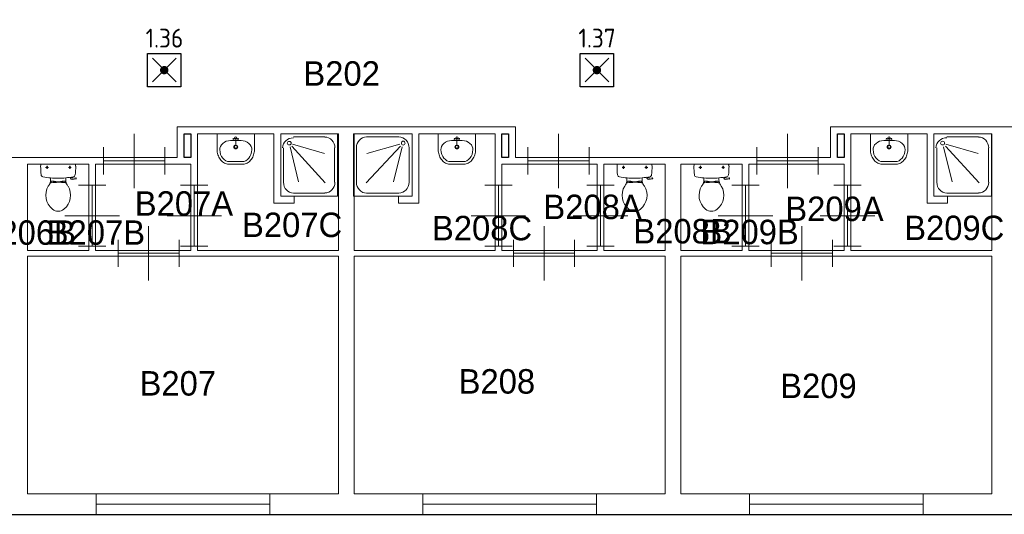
# Model space of a CAD drawing. Header units: millimetres. Extents: x 0 to 594, y 0 to 420.
# Tile 2 of 16: x 100 to 194, y 90 to 137. Entities that reach past the tile are written whole.
import ezdxf
from ezdxf.enums import TextEntityAlignment as Align

# ---------------------------------------------------------------- set-up
doc = ezdxf.new("R2010")
doc.units = ezdxf.units.MM
doc.header["$LTSCALE"] = 100
for name, color, linetype in [('BINNENMUUR', 7, 'Continuous'), ('BOUWKUNDE', 7, 'Continuous'), ('BUITENMUUR', 7, 'Continuous'), ('EL6350--Noodverlichting', 3, 'Continuous'), ('SANITAIR', 7, 'Continuous')]:
    doc.layers.add(name, color=color, linetype=linetype)
doc.layers.add('LABEL', color=7, linetype='Continuous', lineweight=0)
doc.styles.add('dgn175', font='dgn175.shx')
doc.styles.add('ISO18', font='ISO.shx', dxfattribs={"width": 0.9, "height": 1.8})

# ---------------------------------------------------------------- blocks, each defined once
blk = doc.blocks.new('22314')
at = {"layer": 'SANITAIR', "color": 7, "linetype": 'Continuous', "lineweight": 0}
for p, q in [((0.188, -0.046), (0.647, -0.046)), ((0.042, -0.713), (0.042, -0.207)), ((0.139, -0.192), (0.264, -0.708)), ((0.655, -0.721), (0.166, -0.183)), ((0.175, -0.153), (0.643, -0.291)), ((0.793, -0.207), (0.793, -0.713)), ((0.647, -0.874), (0.188, -0.874))]:
    blk.add_line(p, q, dxfattribs=at)
at = {"layer": 'SANITAIR', "color": 7, "linetype": 'Continuous', "lineweight": 0, "flags": 128}
blk.add_lwpolyline([(0.835, 0), (0, 0), (0, -0.92), (0.835, -0.92), (0.835, 0)], close=True, dxfattribs=at)
at = {"layer": 'SANITAIR', "color": 7, "linetype": 'Continuous', "lineweight": 0}
for centre, major_axis, ratio, start_param, end_param in [((0.188, -0.208), (-0.161, 0), 0.913112, 4.712389, 6.283185), ((0.648, -0.208), (0, -0.158), 0.943746, 1.570796, 3.141593), ((0.188, -0.714), (0, -0.161), 0.907611, 4.712389, 6.283185), ((0.648, -0.714), (0, -0.158), 0.943746, 0, 1.570796)]:
    blk.add_ellipse(centre, major_axis=major_axis, ratio=ratio, start_param=start_param, end_param=end_param, dxfattribs=at)
blk.add_ellipse((0.126, -0.139), major_axis=(-0.0289, 0), ratio=0.913112, dxfattribs=at)
blk = doc.blocks.new('22323')
at = {"layer": 'SANITAIR', "color": 7, "linetype": 'Continuous', "lineweight": 0}
for p, q in [((0.19, -0.046), (0.654, -0.046)), ((0.042, -0.713), (0.042, -0.207)), ((0.14, -0.192), (0.267, -0.708)), ((0.662, -0.721), (0.168, -0.183)), ((0.176, -0.153), (0.65, -0.291)), ((0.802, -0.207), (0.802, -0.713)), ((0.654, -0.874), (0.19, -0.874))]:
    blk.add_line(p, q, dxfattribs=at)
at = {"layer": 'SANITAIR', "color": 7, "linetype": 'Continuous', "lineweight": 0, "flags": 128}
blk.add_lwpolyline([(0.844, 0), (0, 0), (0, -0.92), (0.844, -0.92), (0.844, 0)], close=True, dxfattribs=at)
at = {"layer": 'SANITAIR', "color": 7, "linetype": 'Continuous', "lineweight": 0}
for centre, major_axis, ratio, start_param, end_param in [((0.19, -0.208), (-0.161, 0), 0.922328, 4.712389, 6.283185), ((0.654, -0.208), (0, -0.158), 0.949786, 1.570796, 3.141593), ((0.19, -0.714), (0, -0.161), 0.91739, 4.712389, 6.283185), ((0.654, -0.714), (0, -0.158), 0.949786, 0, 1.570796)]:
    blk.add_ellipse(centre, major_axis=major_axis, ratio=ratio, start_param=start_param, end_param=end_param, dxfattribs=at)
blk.add_ellipse((0.127, -0.139), major_axis=(-0.0289, 0), ratio=0.922328, dxfattribs=at)
blk = doc.blocks.new('22013')
at = {"layer": 'SANITAIR', "color": 7, "linetype": 'Continuous', "lineweight": 0}
for p, q in [((0.248, 0), (-0.248, 0)), ((-0.143, -0.045), (-0.184, -0.045)), ((-0.163, -0.066), (-0.163, -0.024)), ((0.193, -0.045), (0.152, -0.045)), ((0.173, -0.065), (0.173, -0.025)), ((-0.111, -0.2), (-0.111, -0.23)), ((-0.101, -0.25), (-0.057, -0.25)), ((-0.101, -0.271), (-0.101, -0.25)), ((-0.067, -0.25), (-0.067, -0.268)), ((-0.057, -0.25), (-0.057, -0.267)), ((-0.057, -0.255), (-0.035, -0.255)), ((-0.035, -0.255), (-0.035, -0.26)), ((-0.035, -0.26), (0.035, -0.26)), ((0.057, -0.255), (0.035, -0.255)), ((0.035, -0.255), (0.035, -0.26)), ((0.101, -0.25), (0.057, -0.25)), ((0.057, -0.25), (0.057, -0.266)), ((0.067, -0.25), (0.067, -0.267)), ((0.101, -0.27), (0.101, -0.25)), ((0.111, -0.23), (0.111, -0.2)), ((0.178, -0.192), (0.183, -0.206)), ((0.181, -0.202), (0.21, -0.196)), ((0.211, -0.197), (0.208, -0.187)), ((0.262, -0.216), (0.21, -0.224)), ((0.222, -0.205), (0.259, -0.2)), ((0.264, -0.204), (0.266, -0.21))]:
    blk.add_line(p, q, dxfattribs=at)
for centre in [(-0.163, -0.045), (0.173, -0.045)]:
    blk.add_circle(centre, 0.012, dxfattribs=at)
for centre, radius, start, end in [((-0.214, -0.027), 0.0434, 141.7698, 181.0192), ((0.893, -0.028), 1.15, 180, 186.3309), ((0.214, -0.027), 0.0434, 358.9808, 38.2302), ((-0.892, -0.028), 1.15, 353.6509, 0), ((-0.217, -0.151), 0.034, 186.3309, 259.2904), ((0, 0.995), 1.2, 259.2904, 264.6981), ((-0.24, -0.231), 0.129, 326.1571, 0), ((-0.1, -0.292), 0.02, 96.9358, 142.58), ((0, 0.992), 1.197, 264.6981, 275.3019), ((0.009, -1.191), 0.926, 84.3005, 96.9358), ((0.099, -0.29), 0.02, 37.7817, 84.3005), ((0, 0.995), 1.2, 275.3019, 280.7271), ((0.24, -0.231), 0.129, 180, 213.8429), ((0.207, -0.2), 0.025, 195.9272, 278.4779), ((0.221, -0.195), 0.01, 191.8886, 277.2238), ((0.217, -0.151), 0.0335, 280.7271, 353.6509), ((0.26, -0.205), 0.005, 15.7398, 97.2238), ((0.262, -0.212), 0.005, 278.4779, 15.7398), ((0.081, -0.456), 0.263, 148.9077, 230.8792), ((0.241, -0.553), 0.45, 146.1571, 148.9077), ((-0.08, -0.456), 0.263, 309.1208, 31.0923), ((-0.241, -0.553), 0.45, 31.0923, 33.8429), ((0, -0.555), 0.135, 230.8792, 309.1208)]:
    blk.add_arc(centre, radius, start, end, dxfattribs=at)
blk = doc.blocks.new('22014')
at = {"layer": 'SANITAIR', "color": 7, "linetype": 'Continuous', "lineweight": 0}
for p, q in [((0.248, 0), (-0.248, 0)), ((-0.143, -0.045), (-0.184, -0.045)), ((-0.163, -0.066), (-0.163, -0.024)), ((0.193, -0.045), (0.152, -0.045)), ((0.173, -0.065), (0.173, -0.025)), ((-0.111, -0.2), (-0.111, -0.23)), ((-0.101, -0.25), (-0.057, -0.25)), ((-0.101, -0.271), (-0.101, -0.25)), ((-0.067, -0.25), (-0.067, -0.268)), ((-0.057, -0.25), (-0.057, -0.267)), ((-0.057, -0.255), (-0.035, -0.255)), ((-0.035, -0.255), (-0.035, -0.26)), ((-0.035, -0.26), (0.035, -0.26)), ((0.057, -0.255), (0.035, -0.255)), ((0.035, -0.255), (0.035, -0.26)), ((0.101, -0.25), (0.057, -0.25)), ((0.057, -0.25), (0.057, -0.266)), ((0.067, -0.25), (0.067, -0.267)), ((0.101, -0.27), (0.101, -0.25)), ((0.111, -0.23), (0.111, -0.2)), ((0.178, -0.192), (0.183, -0.206)), ((0.181, -0.202), (0.21, -0.196)), ((0.211, -0.197), (0.208, -0.187)), ((0.262, -0.216), (0.21, -0.224)), ((0.222, -0.205), (0.259, -0.2)), ((0.264, -0.204), (0.266, -0.21))]:
    blk.add_line(p, q, dxfattribs=at)
for centre in [(-0.163, -0.045), (0.173, -0.045)]:
    blk.add_circle(centre, 0.012, dxfattribs=at)
for centre, radius, start, end in [((-0.214, -0.027), 0.0434, 141.7698, 181.0192), ((0.893, -0.028), 1.15, 180, 186.3309), ((0.214, -0.027), 0.0434, 358.9808, 38.2302), ((-0.892, -0.028), 1.15, 353.6509, 0), ((-0.217, -0.151), 0.034, 186.3309, 259.2904), ((0, 0.995), 1.2, 259.2904, 264.6981), ((-0.24, -0.231), 0.129, 326.1571, 0), ((-0.1, -0.292), 0.02, 96.9358, 142.58), ((0, 0.992), 1.197, 264.6981, 275.3019), ((0.009, -1.191), 0.926, 84.3005, 96.9358), ((0.099, -0.29), 0.02, 37.7817, 84.3005), ((0, 0.995), 1.2, 275.3019, 280.7271), ((0.24, -0.231), 0.129, 180, 213.8429), ((0.207, -0.2), 0.025, 195.9272, 278.4779), ((0.221, -0.195), 0.01, 191.8886, 277.2238), ((0.217, -0.151), 0.0335, 280.7271, 353.6509), ((0.26, -0.205), 0.005, 15.7398, 97.2238), ((0.262, -0.212), 0.005, 278.4779, 15.7398), ((0.081, -0.456), 0.263, 148.9077, 230.8792), ((0.241, -0.553), 0.45, 146.1571, 148.9077), ((-0.08, -0.456), 0.263, 309.1208, 31.0923), ((-0.241, -0.553), 0.45, 31.0923, 33.8429), ((0, -0.555), 0.135, 230.8792, 309.1208)]:
    blk.add_arc(centre, radius, start, end, dxfattribs=at)
blk = doc.blocks.new('2216')
at = {"layer": 'SANITAIR', "color": 7, "linetype": 'Continuous', "lineweight": 0}
for p, q in [((-0.079, -0.1), (0.079, -0.1)), ((0, -0.065), (-0.045, -0.082)), ((-0.037, -0.064), (-0.029, -0.089)), ((0, -0.065), (0.045, -0.082)), ((0, -0.065), (0, -0.153)), ((0.037, -0.064), (0.029, -0.089)), ((0.091, -0.41), (-0.091, -0.41))]:
    blk.add_line(p, q, dxfattribs=at)
at = {"layer": 'SANITAIR', "color": 7, "linetype": 'Continuous', "lineweight": 0, "flags": 128}
blk.add_lwpolyline([(-0.275, 0), (-0.275, -0.235), (-0.275, -0.235), (-0.274, -0.255), (-0.271, -0.274), (-0.268, -0.292), (-0.263, -0.31), (-0.256, -0.328), (-0.249, -0.345), (-0.24, -0.361), (-0.23, -0.376), (-0.219, -0.389), (-0.207, -0.402), (-0.195, -0.413), (-0.181, -0.423), (-0.167, -0.432), (-0.153, -0.439), (-0.138, -0.444), (-0.122, -0.448), (-0.107, -0.45), (-0.091, -0.45), (-0.091, -0.45), (0.091, -0.45), (0.091, -0.45), (0.107, -0.45), (0.122, -0.448), (0.138, -0.444), (0.153, -0.439), (0.167, -0.432), (0.181, -0.423), (0.195, -0.413), (0.207, -0.402), (0.219, -0.389), (0.23, -0.376), (0.24, -0.361), (0.249, -0.345), (0.256, -0.328), (0.263, -0.31), (0.268, -0.292), (0.271, -0.274), (0.274, -0.255), (0.275, -0.235), (0.275, -0.235), (0.275, 0), (-0.275, 0)], close=True, dxfattribs=at)
at = {"layer": 'SANITAIR', "color": 7, "linetype": 'Continuous', "lineweight": 0}
for centre, radius in [((0, -0.065), 0.0175), ((0, -0.195), 0.03), ((0, -0.195), 0.02)]:
    blk.add_circle(centre, radius, dxfattribs=at)
for centre, major_axis, ratio, start_param, end_param in [((-0.096, -0.21), (0.136, 0.04), 0.751905, 1.224555, 2.997882), ((0.096, -0.21), (-0.136, 0.04), 0.751905, 3.285304, 5.05863), ((-0.096, -0.23), (-0.002, 0.18), 0.771034, 1.586336, 3.157127), ((0.096, -0.23), (-0.002, -0.18), 0.771034, 6.267651, 7.838442)]:
    blk.add_ellipse(centre, major_axis=major_axis, ratio=ratio, start_param=start_param, end_param=end_param, dxfattribs=at)
blk = doc.blocks.new('22115')
at = {"layer": 'SANITAIR', "color": 7, "linetype": 'Continuous', "lineweight": 0}
for p, q in [((-0.079, -0.1), (0.079, -0.1)), ((0, -0.065), (-0.045, -0.082)), ((-0.037, -0.064), (-0.029, -0.089)), ((0, -0.065), (0.045, -0.082)), ((0, -0.065), (0, -0.153)), ((0.037, -0.064), (0.029, -0.089)), ((0.091, -0.41), (-0.091, -0.41))]:
    blk.add_line(p, q, dxfattribs=at)
at = {"layer": 'SANITAIR', "color": 7, "linetype": 'Continuous', "lineweight": 0, "flags": 128}
blk.add_lwpolyline([(-0.275, 0), (-0.275, -0.235), (-0.275, -0.235), (-0.274, -0.255), (-0.271, -0.274), (-0.268, -0.292), (-0.263, -0.31), (-0.256, -0.328), (-0.249, -0.345), (-0.24, -0.361), (-0.23, -0.376), (-0.219, -0.389), (-0.207, -0.402), (-0.195, -0.413), (-0.181, -0.423), (-0.167, -0.432), (-0.153, -0.439), (-0.138, -0.444), (-0.122, -0.448), (-0.107, -0.45), (-0.091, -0.45), (-0.091, -0.45), (0.091, -0.45), (0.091, -0.45), (0.107, -0.45), (0.122, -0.448), (0.138, -0.444), (0.153, -0.439), (0.167, -0.432), (0.181, -0.423), (0.195, -0.413), (0.207, -0.402), (0.219, -0.389), (0.23, -0.376), (0.24, -0.361), (0.249, -0.345), (0.256, -0.328), (0.263, -0.31), (0.268, -0.292), (0.271, -0.274), (0.274, -0.255), (0.275, -0.235), (0.275, -0.235), (0.275, 0), (-0.275, 0)], close=True, dxfattribs=at)
at = {"layer": 'SANITAIR', "color": 7, "linetype": 'Continuous', "lineweight": 0}
for centre, radius in [((0, -0.065), 0.0175), ((0, -0.195), 0.03), ((0, -0.195), 0.02)]:
    blk.add_circle(centre, radius, dxfattribs=at)
for centre, major_axis, ratio, start_param, end_param in [((-0.096, -0.21), (0.136, 0.04), 0.751905, 1.224555, 2.997882), ((0.096, -0.21), (-0.136, 0.04), 0.751905, 3.285304, 5.05863), ((-0.096, -0.23), (-0.002, 0.18), 0.771034, 1.586336, 3.157127), ((0.096, -0.23), (-0.002, -0.18), 0.771034, 6.267651, 7.838442)]:
    blk.add_ellipse(centre, major_axis=major_axis, ratio=ratio, start_param=start_param, end_param=end_param, dxfattribs=at)
blk = doc.blocks.new('22045')
at = {"layer": 'SANITAIR', "color": 7, "linetype": 'Continuous', "lineweight": 0}
for p, q in [((0.248, 0), (-0.248, 0)), ((-0.143, -0.045), (-0.184, -0.045)), ((-0.163, -0.066), (-0.163, -0.024)), ((0.193, -0.045), (0.152, -0.045)), ((0.173, -0.065), (0.173, -0.025)), ((-0.111, -0.2), (-0.111, -0.23)), ((-0.101, -0.25), (-0.057, -0.25)), ((-0.101, -0.271), (-0.101, -0.25)), ((-0.067, -0.25), (-0.067, -0.268)), ((-0.057, -0.25), (-0.057, -0.267)), ((-0.057, -0.255), (-0.035, -0.255)), ((-0.035, -0.255), (-0.035, -0.26)), ((-0.035, -0.26), (0.035, -0.26)), ((0.057, -0.255), (0.035, -0.255)), ((0.035, -0.255), (0.035, -0.26)), ((0.101, -0.25), (0.057, -0.25)), ((0.057, -0.25), (0.057, -0.266)), ((0.067, -0.25), (0.067, -0.267)), ((0.101, -0.27), (0.101, -0.25)), ((0.111, -0.23), (0.111, -0.2)), ((0.178, -0.192), (0.183, -0.206)), ((0.181, -0.202), (0.21, -0.196)), ((0.211, -0.197), (0.208, -0.187)), ((0.262, -0.216), (0.21, -0.224)), ((0.222, -0.205), (0.259, -0.2)), ((0.264, -0.204), (0.266, -0.21))]:
    blk.add_line(p, q, dxfattribs=at)
for centre in [(-0.163, -0.045), (0.173, -0.045)]:
    blk.add_circle(centre, 0.012, dxfattribs=at)
for centre, radius, start, end in [((-0.214, -0.027), 0.0434, 141.7698, 181.0192), ((0.893, -0.028), 1.15, 180, 186.3309), ((0.214, -0.027), 0.0434, 358.9808, 38.2302), ((-0.892, -0.028), 1.15, 353.6509, 0), ((-0.217, -0.151), 0.034, 186.3309, 259.2904), ((0, 0.995), 1.2, 259.2904, 264.6981), ((-0.24, -0.231), 0.129, 326.1571, 0), ((-0.1, -0.292), 0.02, 96.9358, 142.58), ((0, 0.992), 1.197, 264.6981, 275.3019), ((0.009, -1.191), 0.926, 84.3005, 96.9358), ((0.099, -0.29), 0.02, 37.7817, 84.3005), ((0, 0.995), 1.2, 275.3019, 280.7271), ((0.24, -0.231), 0.129, 180, 213.8429), ((0.207, -0.2), 0.025, 195.9272, 278.4779), ((0.221, -0.195), 0.01, 191.8886, 277.2238), ((0.217, -0.151), 0.0335, 280.7271, 353.6509), ((0.26, -0.205), 0.005, 15.7398, 97.2238), ((0.262, -0.212), 0.005, 278.4779, 15.7398), ((0.081, -0.456), 0.263, 148.9077, 230.8792), ((0.241, -0.553), 0.45, 146.1571, 148.9077), ((-0.08, -0.456), 0.263, 309.1208, 31.0923), ((-0.241, -0.553), 0.45, 31.0923, 33.8429), ((0, -0.555), 0.135, 230.8792, 309.1208)]:
    blk.add_arc(centre, radius, start, end, dxfattribs=at)
blk = doc.blocks.new('22138')
at = {"layer": 'SANITAIR', "color": 7, "linetype": 'Continuous', "lineweight": 0}
for p, q in [((-0.079, -0.1), (0.079, -0.1)), ((0, -0.065), (-0.045, -0.082)), ((-0.037, -0.064), (-0.029, -0.089)), ((0, -0.065), (0.045, -0.082)), ((0, -0.065), (0, -0.153)), ((0.037, -0.064), (0.029, -0.089)), ((0.091, -0.41), (-0.091, -0.41))]:
    blk.add_line(p, q, dxfattribs=at)
at = {"layer": 'SANITAIR', "color": 7, "linetype": 'Continuous', "lineweight": 0, "flags": 128}
blk.add_lwpolyline([(-0.275, 0), (-0.275, -0.235), (-0.275, -0.235), (-0.274, -0.255), (-0.271, -0.274), (-0.268, -0.292), (-0.263, -0.31), (-0.256, -0.328), (-0.249, -0.345), (-0.24, -0.361), (-0.23, -0.376), (-0.219, -0.389), (-0.207, -0.402), (-0.195, -0.413), (-0.181, -0.423), (-0.167, -0.432), (-0.153, -0.439), (-0.138, -0.444), (-0.122, -0.448), (-0.107, -0.45), (-0.091, -0.45), (-0.091, -0.45), (0.091, -0.45), (0.091, -0.45), (0.107, -0.45), (0.122, -0.448), (0.138, -0.444), (0.153, -0.439), (0.167, -0.432), (0.181, -0.423), (0.195, -0.413), (0.207, -0.402), (0.219, -0.389), (0.23, -0.376), (0.24, -0.361), (0.249, -0.345), (0.256, -0.328), (0.263, -0.31), (0.268, -0.292), (0.271, -0.274), (0.274, -0.255), (0.275, -0.235), (0.275, -0.235), (0.275, 0), (-0.275, 0)], close=True, dxfattribs=at)
at = {"layer": 'SANITAIR', "color": 7, "linetype": 'Continuous', "lineweight": 0}
for centre, radius in [((0, -0.065), 0.0175), ((0, -0.195), 0.03), ((0, -0.195), 0.02)]:
    blk.add_circle(centre, radius, dxfattribs=at)
for centre, major_axis, ratio, start_param, end_param in [((-0.096, -0.21), (0.136, 0.04), 0.751905, 1.224555, 2.997882), ((0.096, -0.21), (-0.136, 0.04), 0.751905, 3.285304, 5.05863), ((-0.096, -0.23), (-0.002, 0.18), 0.771034, 1.586336, 3.157127), ((0.096, -0.23), (-0.002, -0.18), 0.771034, 6.267651, 7.838442)]:
    blk.add_ellipse(centre, major_axis=major_axis, ratio=ratio, start_param=start_param, end_param=end_param, dxfattribs=at)
blk = doc.blocks.new('20430')
at = {"layer": 'BOUWKUNDE', "color": 7, "linetype": 'Continuous', "lineweight": 0}
for p, q in [((0, -0.15), (0, 0.15)), ((2.55, -0.15), (2.55, 0.15)), ((0, 0), (2.55, 0))]:
    blk.add_line(p, q, dxfattribs=at)
blk = doc.blocks.new('20439')
at = {"layer": 'BOUWKUNDE', "color": 7, "linetype": 'Continuous', "lineweight": 0}
for p, q in [((-2.55, 0.15), (-2.55, -0.15)), ((0, 0.15), (0, -0.15)), ((0, 0), (-2.55, 0))]:
    blk.add_line(p, q, dxfattribs=at)
blk = doc.blocks.new('20440')
at = {"layer": 'BOUWKUNDE', "color": 7, "linetype": 'Continuous', "lineweight": 0}
for p, q in [((-2.55, 0.15), (-2.55, -0.15)), ((0, 0.15), (0, -0.15)), ((0, 0), (-2.55, 0))]:
    blk.add_line(p, q, dxfattribs=at)
blk = doc.blocks.new('20282')
at = {"layer": 'BOUWKUNDE', "color": 7, "linetype": 'Continuous', "lineweight": 0}
for p, q in [((-0.2, 0), (0.2, 0)), ((0, 0), (0, -0.9)), ((-0.4, -0.45), (0, -0.45)), ((0, -0.45), (0.4, -0.45)), ((-0.2, -0.9), (0.2, -0.9))]:
    blk.add_line(p, q, dxfattribs=at)
blk = doc.blocks.new('202134')
at = {"layer": 'BOUWKUNDE', "color": 7, "linetype": 'Continuous', "lineweight": 0}
for p, q in [((0.45, 0), (0.45, 0.4)), ((0, -0.2), (0, 0.2)), ((0.9, -0.2), (0.9, 0.2)), ((0, 0), (0.9, 0)), ((0.45, -0.4), (0.45, 0))]:
    blk.add_line(p, q, dxfattribs=at)
blk = doc.blocks.new('202153')
at = {"layer": 'BOUWKUNDE', "color": 7, "linetype": 'Continuous', "lineweight": 0}
for p, q in [((-0.2, 0), (0.2, 0)), ((0, 0), (0, -0.9)), ((-0.4, -0.45), (0, -0.45)), ((0, -0.45), (0.4, -0.45)), ((-0.2, -0.9), (0.2, -0.9))]:
    blk.add_line(p, q, dxfattribs=at)
blk = doc.blocks.new('202163')
at = {"layer": 'BOUWKUNDE', "color": 7, "linetype": 'Continuous', "lineweight": 0}
for p, q in [((0.45, 0), (0.45, 0.4)), ((0, -0.2), (0, 0.2)), ((0.9, -0.2), (0.9, 0.2)), ((0, 0), (0.9, 0)), ((0.45, -0.4), (0.45, 0))]:
    blk.add_line(p, q, dxfattribs=at)
blk = doc.blocks.new('202164')
at = {"layer": 'BOUWKUNDE', "color": 7, "linetype": 'Continuous', "lineweight": 0}
for p, q in [((-0.2, 0), (0.2, 0)), ((0, 0), (0, -0.9)), ((-0.4, -0.45), (0, -0.45)), ((0, -0.45), (0.4, -0.45)), ((-0.2, -0.9), (0.2, -0.9))]:
    blk.add_line(p, q, dxfattribs=at)
blk = doc.blocks.new('202165')
at = {"layer": 'BOUWKUNDE', "color": 7, "linetype": 'Continuous', "lineweight": 0}
for p, q in [((0.45, 0), (0.45, 0.4)), ((0, -0.2), (0, 0.2)), ((0.9, -0.2), (0.9, 0.2)), ((0, 0), (0.9, 0)), ((0.45, -0.4), (0.45, 0))]:
    blk.add_line(p, q, dxfattribs=at)
blk = doc.blocks.new('202166')
at = {"layer": 'BOUWKUNDE', "color": 7, "linetype": 'Continuous', "lineweight": 0}
for p, q in [((0.45, 0), (0.45, 0.4)), ((0, -0.2), (0, 0.2)), ((0.9, -0.2), (0.9, 0.2)), ((0, 0), (0.9, 0)), ((0.45, -0.4), (0.45, 0))]:
    blk.add_line(p, q, dxfattribs=at)
blk = doc.blocks.new('202170')
at = {"layer": 'BOUWKUNDE', "color": 7, "linetype": 'Continuous', "lineweight": 0}
for p, q in [((-0.2, 0), (0.2, 0)), ((0, 0), (0, -0.9)), ((-0.4, -0.45), (0, -0.45)), ((0, -0.45), (0.4, -0.45)), ((-0.2, -0.9), (0.2, -0.9))]:
    blk.add_line(p, q, dxfattribs=at)
blk = doc.blocks.new('202211')
at = {"layer": 'BOUWKUNDE', "color": 7, "linetype": 'Continuous', "lineweight": 0}
for p, q in [((-0.2, 0), (0.2, 0)), ((0, 0), (0, -0.9)), ((-0.4, -0.45), (0, -0.45)), ((0, -0.45), (0.4, -0.45)), ((-0.2, -0.9), (0.2, -0.9))]:
    blk.add_line(p, q, dxfattribs=at)
blk = doc.blocks.new('202212')
at = {"layer": 'BOUWKUNDE', "color": 7, "linetype": 'Continuous', "lineweight": 0}
for p, q in [((-0.2, 0), (0.2, 0)), ((0, 0), (0, -0.9)), ((-0.4, -0.45), (0, -0.45)), ((0, -0.45), (0.4, -0.45)), ((-0.2, -0.9), (0.2, -0.9))]:
    blk.add_line(p, q, dxfattribs=at)
blk = doc.blocks.new('202213')
at = {"layer": 'BOUWKUNDE', "color": 7, "linetype": 'Continuous', "lineweight": 0}
for p, q in [((0.45, 0), (0.45, 0.4)), ((0, -0.2), (0, 0.2)), ((0.9, -0.2), (0.9, 0.2)), ((0, 0), (0.9, 0)), ((0.45, -0.4), (0.45, 0))]:
    blk.add_line(p, q, dxfattribs=at)
blk = doc.blocks.new('202214')
at = {"layer": 'BOUWKUNDE', "color": 7, "linetype": 'Continuous', "lineweight": 0}
for p, q in [((0.45, 0), (0.45, 0.4)), ((0, -0.2), (0, 0.2)), ((0.9, -0.2), (0.9, 0.2)), ((0, 0), (0.9, 0)), ((0.45, -0.4), (0.45, 0))]:
    blk.add_line(p, q, dxfattribs=at)
blk = doc.blocks.new('22349')
at = {"layer": 'SANITAIR', "color": 7, "linetype": 'Continuous', "lineweight": 0}
for p, q in [((-0.193, -0.046), (-0.667, -0.046)), ((-0.817, -0.207), (-0.817, -0.713)), ((-0.674, -0.721), (-0.171, -0.183)), ((-0.18, -0.153), (-0.662, -0.291)), ((-0.143, -0.192), (-0.272, -0.708)), ((-0.043, -0.713), (-0.043, -0.207)), ((-0.667, -0.874), (-0.193, -0.874))]:
    blk.add_line(p, q, dxfattribs=at)
at = {"layer": 'SANITAIR', "color": 7, "linetype": 'Continuous', "lineweight": 0, "flags": 128}
blk.add_lwpolyline([(-0.86, 0), (0, 0), (0, -0.92), (-0.86, -0.92), (-0.86, 0)], close=True, dxfattribs=at)
at = {"layer": 'SANITAIR', "color": 7, "linetype": 'Continuous', "lineweight": 0}
for centre, major_axis, start_param, end_param in [((-0.667, -0.208), (0, 0.161), 0, 1.570796), ((-0.194, -0.208), (0, -0.161), 1.570796, 3.141593), ((-0.667, -0.714), (0, 0.161), 1.570796, 3.141593), ((-0.194, -0.714), (0, -0.161), 0, 1.570796)]:
    blk.add_ellipse(centre, major_axis=major_axis, ratio=0.934783, start_param=start_param, end_param=end_param, dxfattribs=at)
blk.add_ellipse((-0.129, -0.139), major_axis=(0, -0.029), ratio=0.934783, dxfattribs=at)
blk = doc.blocks.new('anv')
for p, q in [((-2.5, 497.5), (497.5, 497.5)), ((-2.5, -2.5), (-2.5, 497.5)), ((497.5, 497.5), (497.5, -2.5)), ((70.72325, 70.72325), (424.27675, 424.27675)), ((70.72325, 424.27675), (424.27675, 70.72325)), ((497.5, -2.5), (-2.5, -2.5))]:
    blk.add_line(p, q)
at = {"const_width": 62.5}
blk.add_lwpolyline([(216.25, 247.5, 1), (278.75, 247.5, 1)], format="xyb", close=True, dxfattribs=at)

msp = doc.modelspace()

# ---------------------------------------------------------------- linework, layer by layer
at = {"layer": 'BINNENMUUR', "color": 7, "linetype": 'Continuous', "lineweight": 13, "flags": 128}
msp.add_lwpolyline([(84.939, 123.915), (115.034, 123.915), (115.034, 126.84), (147.339, 126.84), (147.339, 123.915), (177.434, 123.915), (177.434, 126.84), (200.827, 126.84)], dxfattribs=at)
for points in [[(130.439, 126.19), (124.914, 126.19), (124.914, 120.21), (126.214, 120.21), (126.214, 119.56), (124.264, 119.56), (124.264, 126.19), (116.984, 126.19), (116.984, 115.01), (130.439, 115.01), (130.439, 126.19)], [(131.934, 115.01), (145.389, 115.01), (145.389, 126.19), (138.109, 126.19), (138.109, 119.56), (136.159, 119.56), (136.159, 120.21), (137.459, 120.21), (137.459, 126.19), (131.934, 126.19), (131.934, 115.01)], [(179.384, 115.01), (192.839, 115.01), (192.839, 126.19), (187.314, 126.19), (187.314, 120.21), (188.614, 120.21), (188.614, 119.56), (186.664, 119.56), (186.664, 126.19), (179.384, 126.19), (179.384, 115.01)], [(100.734, 115.01), (106.584, 115.01), (106.584, 123.265), (100.734, 123.265), (100.734, 115.01)], [(107.234, 115.01), (116.334, 115.01), (116.334, 123.265), (107.234, 123.265), (107.234, 115.01)], [(146.039, 115.01), (155.139, 115.01), (155.139, 123.265), (146.039, 123.265), (146.039, 115.01)], [(155.789, 115.01), (161.639, 115.01), (161.639, 123.265), (155.789, 123.265), (155.789, 115.01)], [(163.134, 115.01), (168.984, 115.01), (168.984, 123.265), (163.134, 123.265), (163.134, 115.01)], [(169.634, 115.01), (178.734, 115.01), (178.734, 123.265), (169.634, 123.265), (169.634, 115.01)], [(100.734, 91.74), (130.439, 91.74), (130.439, 114.49), (100.734, 114.49), (100.734, 91.74)], [(131.934, 91.74), (161.639, 91.74), (161.639, 114.49), (131.934, 114.49), (131.934, 91.74)], [(163.134, 114.49), (163.134, 91.74), (192.839, 91.74), (192.839, 114.49), (163.134, 114.49)]]:
    msp.add_lwpolyline(points, close=True, dxfattribs=at)
at = {"layer": 'BUITENMUUR', "color": 7, "linetype": 'Continuous', "lineweight": 30, "flags": 128}
for points in [[(67.584, 89.79), (319.589, 89.79), (348.384, 89.79), (397.784, 89.79), (397.784, 341.795), (389.984, 341.795), (389.984, 388.595), (137.979, 388.595), (109.184, 388.595), (59.784, 388.595), (59.784, 136.59), (67.584, 136.59), (67.584, 89.79)], [(115.684, 126.19), (116.334, 126.19), (116.334, 123.915), (115.684, 123.915), (115.684, 126.19)], [(146.039, 126.19), (146.689, 126.19), (146.689, 123.915), (146.039, 123.915), (146.039, 126.19)], [(178.084, 126.19), (178.734, 126.19), (178.734, 123.915), (178.084, 123.915), (178.084, 126.19)]]:
    msp.add_lwpolyline(points, close=True, dxfattribs=at)

# ---------------------------------------------------------------- block references
at = {"color": 7, "linetype": 'Continuous', "lineweight": 0, "xscale": 6.5, "yscale": 6.5, "zscale": 6.5}
for name, p in [('202163', (108.001, 123.59)), ('2216', (120.624, 126.19)), ('22314', (124.914, 126.19)), ('22349', (137.459, 126.19)), ('22115', (141.749, 126.19)), ('202166', (148.522, 123.59)), ('202214', (170.401, 123.59)), ('22138', (183.024, 126.19)), ('22323', (187.314, 126.19)), ('22013', (103.659, 123.265)), ('22045', (158.714, 123.265)), ('22014', (166.059, 123.265)), ('202153', (106.909, 121.276)), ('202164', (116.659, 121.276)), ('202212', (145.714, 121.276)), ('202211', (155.464, 121.276)), ('202170', (169.309, 121.276)), ('20282', (179.059, 121.276)), ('202165', (109.379, 114.75)), ('202213', (147.144, 114.75)), ('202134', (171.779, 114.75)), ('20430', (107.299, 90.765)), ('20440', (155.074, 90.765)), ('20439', (186.274, 90.765))]:
    msp.add_blockref(name, p, dxfattribs=at)
at = {"layer": 'EL6350--Noodverlichting', "xscale": 0.006399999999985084, "yscale": 0.006399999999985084, "zscale": 0.006399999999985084}
for p in [(112.207, 130.683), (153.534, 130.683)]:
    msp.add_blockref('anv', p, dxfattribs=at)

# ---------------------------------------------------------------- texts
at = {"layer": 'EL6350--Noodverlichting', "color": 1, "style": 'ISO18'}
for s, p in [('1.36', (113.807, 135.332)), ('1.37', (155.134, 135.332))]:
    msp.add_text(s, height=1.8, dxfattribs=at).set_placement(p, align=Align.MIDDLE)
at = {"layer": 'LABEL', "color": 7, "linetype": 'Continuous', "lineweight": 0, "style": 'dgn175'}
for s, p in [('B202', (127.085, 130.779)), ('B207A', (110.978, 118.345)), ('B208A', (150.004, 118.02)), ('B209A', (173.111, 117.838)), ('B207C', (121.222, 116.304)), ('B206B', (95.963, 115.563)), ('B207B', (102.567, 115.563)), ('B208C', (139.363, 115.992)), ('B208B', (158.603, 115.693)), ('B209B', (165.006, 115.621)), ('B209C', (184.467, 116.011)), ('B207', (111.433, 101.146)), ('B208', (141.911, 101.334)), ('B209', (172.624, 100.905))]:
    msp.add_text(s, height=2.34, dxfattribs=at).set_placement(p)

doc.saveas('drawing.dxf')
